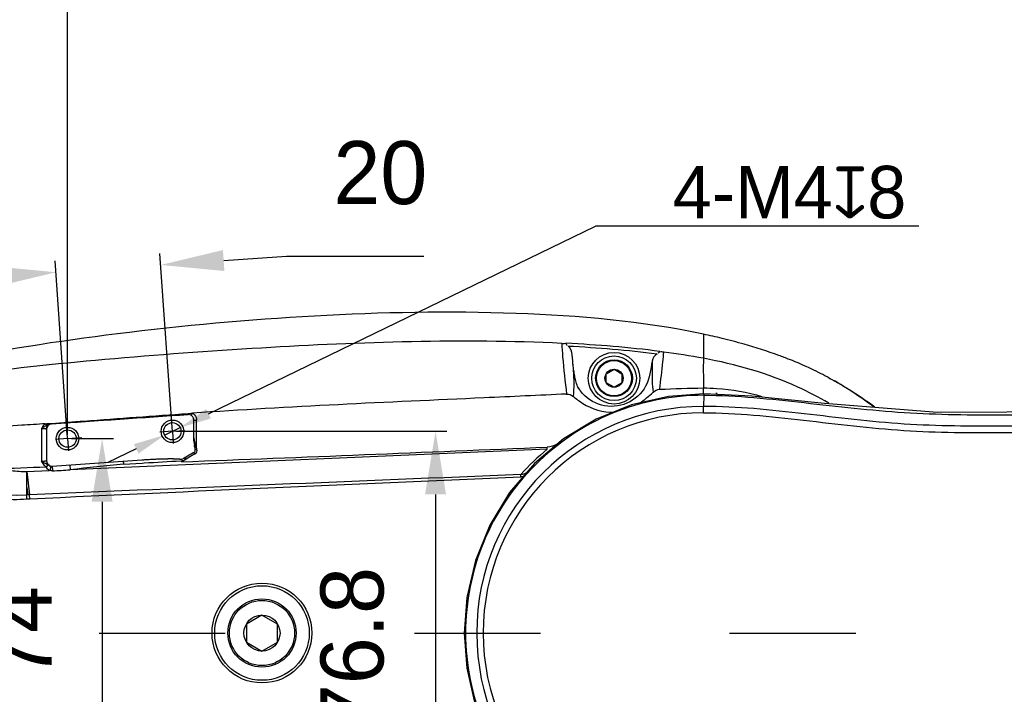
# Model space of a CAD drawing. Header units: millimetres. Extents: x 4086 to 8318, y 123 to 1549.
# Tile 49 of 56: x 6697 to 6790, y 1394 to 1458. Entities that reach past the tile are written whole.
import ezdxf

# ---------------------------------------------------------------- set-up
doc = ezdxf.new("R2010")
doc.units = ezdxf.units.MM
doc.linetypes.add('ACAD_ISO03W100', pattern=[30, 12, -18])
doc.styles.get("Standard").update_dxf_attribs({"font": 'SourceHanSansCN-Normal.ttf'})
doc.dimstyles.get("Standard").update_dxf_attribs({"dimscale": 6, "dimtxt": 5, "dimasz": 3, "dimexe": 0.18, "dimexo": 0.0625, "dimgap": 0.8, "dimtad": 1, "dimtoh": 1, "dimdec": 1, "dimlfac": 2, "dimzin": 0, "dimdsep": 46, "dimtxsty": 'Standard', "dimcen": 0.09, "dimclrd": 256, "dimclre": 256, "dimclrt": 256, "dimadec": 0, "dimazin": 2, "dimtfac": 1, "dimtdec": 1, "dimtofl": 0, "dimtmove": 0, "dimatfit": 3, "dimfxl": 1, "dimtolj": 1, "dimtzin": 0, "dimarcsym": 0})
doc.dimstyles.new('半径标注', dxfattribs={"dimtxt": 7, "dimasz": 3, "dimexe": 1.25, "dimexo": 0.625, "dimtad": 1, "dimtoh": 1, "dimlfac": 4, "dimdsep": 46, "dimtxsty": 'Standard', "dimcen": 2.5, "dimadec": 0, "dimazin": 0, "dimtfac": 1, "dimtmove": 0, "dimatfit": 3, "dimfxl": 1, "dimarcsym": 0})

# ---------------------------------------------------------------- blocks, each defined once
blk = doc.blocks.new('*D1003')
at = {"lineweight": -2}
for p, q in [((6711.301, 1419.335), (6710.145, 1435.874)), ((6716.206, 1435.215), (6722.191, 1435.634)), ((6722.191, 1435.634), (6735.244, 1435.634)), ((6701.326, 1418.637), (6700.169, 1435.176)), ((6694.259, 1433.681), (6688.274, 1433.262))]:
    blk.add_line(p, q, dxfattribs=at)
for points in [[(6716.136, 1436.213), (6716.275, 1434.218), (6710.22, 1434.797)], [(6694.329, 1432.683), (6694.189, 1434.678), (6700.245, 1434.099)]]:
    blk.add_solid(points)
at = {"layer": 'Defpoints', "color": 0}
for p in [(6710.22, 1434.797), (6711.328, 1418.961), (6701.352, 1418.263)]:
    blk.add_point(p, dxfattribs=at)
at = {"insert": (6731.118, 1443.542), "char_height": 30, "attachment_point": 5}
blk.add_mtext('\\A1;\\A1;{\\H0.2x;20}', dxfattribs=at)
blk = doc.blocks.new('*D1008')
at = {"color": 0, "lineweight": -2}
for p, q in [((6714.769, 1420.629), (6751.597, 1438.484)), ((6782.347, 1438.484), (6751.597, 1438.484)), ((6710.585, 1418.601), (6712.07, 1419.321)), ((6707.886, 1417.292), (6705.186, 1415.983))]:
    blk.add_line(p, q, dxfattribs=at)
at = {"color": 0}
for points in [[(6714.551, 1421.079), (6714.988, 1420.179), (6712.07, 1419.321)], [(6708.104, 1416.842), (6707.668, 1417.742), (6710.585, 1418.601)]]:
    blk.add_solid(points, dxfattribs=at)
at = {"layer": 'Defpoints', "color": 0}
for p in [(6710.585, 1418.601), (6712.07, 1419.321)]:
    blk.add_point(p, dxfattribs=at)
at = {"color": 0, "insert": (6770.052, 1441.692), "char_height": 7, "attachment_point": 5}
blk.add_mtext('{\\H0.714286x;4-M4\\Fgdt.shx|c168;x\\fSource Han Sans CN Normal|b0|i0|c134|p34;8}', dxfattribs=at)
blk = doc.blocks.new('*D1009')
at = {"lineweight": -2}
for p, q in [((6865.977, 1429.763), (6835.72, 1429.763)), ((6836.8, 1423.763), (6836.8, 1405.763)), ((6865.977, 1399.763), (6835.72, 1399.763)), ((6836.8, 1399.763), (6836.8, 1382.793)), ((6836.8, 1382.793), (6800.003, 1382.793))]:
    blk.add_line(p, q, dxfattribs=at)
for points in [[(6837.8, 1423.763), (6835.8, 1423.763), (6836.8, 1429.763)], [(6835.8, 1405.763), (6837.8, 1405.763), (6836.8, 1399.763)]]:
    blk.add_solid(points)
at = {"layer": 'Defpoints', "color": 0}
for p in [(6866.352, 1429.763), (6836.8, 1399.763), (6866.352, 1399.763)]:
    blk.add_point(p, dxfattribs=at)
at = {"insert": (6816.001, 1390.94), "char_height": 30, "attachment_point": 5}
blk.add_mtext('\\A1;\\A1;{\\H0.2x;60±0.15}', dxfattribs=at)
blk = doc.blocks.new('*D1013')
at = {"lineweight": -2}
for p in [(6736.573, 1467.376), (6860.718, 1434.714)]:
    blk.add_line(p, (6823.546, 1467.376), dxfattribs=at)
for p, q in [((6866.352, 1429.223), (6866.352, 1430.303)), ((6865.812, 1429.763), (6866.892, 1429.763))]:
    blk.add_line(p, q)
blk.add_solid([(6860.058, 1433.962), (6861.378, 1435.465), (6865.225, 1430.753)])
at = {"layer": 'Defpoints', "color": 0}
for p in [(6865.225, 1430.753), (6867.479, 1428.773)]:
    blk.add_point(p, dxfattribs=at)
at = {"insert": (6777.66, 1477.617), "char_height": 30, "attachment_point": 5}
blk.add_mtext('\\A1;\\A1;{\\H0.2x;%%C6 \\H2.8x;{\\H0.25x;\\S+0.018^ 0;}\\H0.357143x;贯通（定位孔）}', dxfattribs=at)
blk = doc.blocks.new('*D1018')
at = {"lineweight": -2}
for p, q in [((6674.352, 1400.138), (6674.352, 1470.786)), ((6701.352, 1418.638), (6701.352, 1470.786)), ((6680.352, 1469.706), (6695.352, 1469.706))]:
    blk.add_line(p, q, dxfattribs=at)
for points in [[(6680.352, 1470.706), (6680.352, 1468.706), (6674.352, 1469.706)], [(6695.352, 1468.706), (6695.352, 1470.706), (6701.352, 1469.706)]]:
    blk.add_solid(points)
at = {"layer": 'Defpoints', "color": 0}
for p in [(6701.352, 1469.706), (6701.352, 1418.263), (6674.352, 1399.763)]:
    blk.add_point(p, dxfattribs=at)
at = {"insert": (6687.852, 1477.56), "char_height": 30, "attachment_point": 5}
blk.add_mtext('\\A1;\\A1;{\\H0.2x;54}', dxfattribs=at)
blk = doc.blocks.new('*D1019')
at = {"lineweight": -2}
for p, q in [((6701.727, 1418.263), (6705.719, 1418.263)), ((6704.639, 1412.263), (6704.639, 1387.263)), ((6701.727, 1381.263), (6705.719, 1381.263))]:
    blk.add_line(p, q, dxfattribs=at)
for points in [[(6705.639, 1412.263), (6703.639, 1412.263), (6704.639, 1418.263)], [(6703.639, 1387.263), (6705.639, 1387.263), (6704.639, 1381.263)]]:
    blk.add_solid(points)
at = {"layer": 'Defpoints', "color": 0}
for p in [(6701.352, 1418.263), (6701.352, 1381.263), (6704.639, 1381.263)]:
    blk.add_point(p, dxfattribs=at)
at = {"insert": (6696.839, 1399.763), "char_height": 30, "attachment_point": 5, "rotation": 90}
blk.add_mtext('\\A1;\\A1;{\\H0.2x;74}', dxfattribs=at)
blk = doc.blocks.new('*D1022')
at = {"lineweight": -2}
for p, q in [((6711.703, 1418.961), (6737.447, 1418.961)), ((6736.367, 1412.961), (6736.367, 1386.565)), ((6711.703, 1380.565), (6737.447, 1380.565))]:
    blk.add_line(p, q, dxfattribs=at)
for points in [[(6737.367, 1412.961), (6735.367, 1412.961), (6736.367, 1418.961)], [(6735.367, 1386.565), (6737.367, 1386.565), (6736.367, 1380.565)]]:
    blk.add_solid(points)
at = {"layer": 'Defpoints', "color": 0}
for p in [(6711.328, 1418.961), (6711.328, 1380.565), (6736.367, 1380.565)]:
    blk.add_point(p, dxfattribs=at)
at = {"insert": (6728.459, 1398.238), "char_height": 30, "attachment_point": 5, "rotation": 90}
blk.add_mtext('\\A1;\\A1;{\\H0.2x;76.8}', dxfattribs=at)

msp = doc.modelspace()

# ---------------------------------------------------------------- linework, layer by layer
at = {"color": 7, "linetype": 'Continuous'}
for p, q in [((6761.8537, 1428.2044), (6761.8531, 1425.9102)), ((6749.4256, 1425.6592), (6749.384, 1426.2278)), ((6752.6071, 1424.443), (6753.3519, 1424.873)), ((6752.6071, 1423.583), (6752.6071, 1424.443)), ((6753.3519, 1424.873), (6754.0967, 1424.443)), ((6754.0967, 1424.443), (6754.0967, 1423.583)), ((6753.3519, 1423.153), (6752.6071, 1423.583)), ((6754.0967, 1423.583), (6753.3519, 1423.153)), ((6761.8516, 1422.5498), (6761.8519, 1423.0866)), ((6761.8847, 1422.391), (6761.8618, 1421.3336)), ((6763.1019, 1422.4743), (6763.1019, 1422.6086)), ((6712.8172, 1420.5546), (6699.8169, 1419.6456)), ((6712.8334, 1420.6612), (6712.9567, 1420.6697)), ((6712.9567, 1420.6697), (6713.0871, 1420.6786)), ((6713.0871, 1420.6786), (6713.2244, 1420.688)), ((6761.8616, 1420.7228), (6761.8618, 1421.3328)), ((6699.2322, 1419.6804), (6699.3898, 1419.6911)), ((6699.3898, 1419.6911), (6699.7143, 1419.7134)), ((6699.7063, 1419.6752), (6699.8144, 1419.6825)), ((6699.7143, 1419.7131), (6699.8116, 1419.7199)), ((6713.3519, 1418.9242), (6713.3519, 1420.056)), ((6699.3247, 1419.1469), (6699.3246, 1419.1724)), ((6699.3519, 1419.147), (6699.3519, 1416.149)), ((6747.0054, 1417.2466), (6701.5874, 1415.308)), ((6713.4653, 1416.8001), (6713.3815, 1416.9484)), ((6713.6252, 1417.3745), (6713.6137, 1417.4346)), ((6699.8866, 1415.6504), (6708.4222, 1416.2473)), ((6706.6757, 1415.8406), (6708.4399, 1415.9436)), ((6708.4399, 1415.9436), (6708.6535, 1415.9561)), ((6712.1336, 1416.1612), (6712.2619, 1416.1688)), ((6712.191, 1416.0538), (6712.2538, 1416.0919)), ((6712.1913, 1416.0538), (6712.2148, 1416.0945)), ((6712.2148, 1416.0945), (6712.2619, 1416.1688)), ((6712.3611, 1416.1567), (6712.4089, 1416.1854)), ((6697.4841, 1413.6206), (6697.484, 1415.1377)), ((6697.4872, 1415.1378), (6699.6047, 1415.2253)), ((6697.4872, 1415.1378), (6697.7402, 1412.921)), ((6699.6318, 1415.2161), (6699.6047, 1415.2247)), ((6697.4841, 1413.6206), (6697.5709, 1412.9136)), ((6697.4841, 1412.9099), (6697.4841, 1413.6206)), ((6697.7402, 1412.921), (6697.4841, 1412.9099)), ((6697.7594, 1412.5063), (6697.4841, 1412.501)), ((6697.7594, 1412.5084), (6697.7402, 1412.921)), ((6719.8519, 1401.478), (6718.3667, 1400.6205)), ((6721.3372, 1400.6205), (6719.8519, 1401.478)), ((6718.3667, 1400.6205), (6718.3667, 1398.9055)), ((6721.3372, 1398.9055), (6721.3372, 1400.6205)), ((6718.3667, 1398.9055), (6719.8519, 1398.048)), ((6719.8519, 1398.048), (6721.3372, 1398.9055)), ((6739.0843, 1399.763), (6740.2877, 1399.7631))]:
    msp.add_line(p, q, dxfattribs=at)
for p, q in [((6711.3276, 1418.9606), (6711.2414, 1420.1317)), ((6701.3519, 1418.263), (6701.27, 1419.4187)), ((6711.3276, 1418.9606), (6710.1331, 1418.878)), ((6711.3276, 1418.9606), (6712.5023, 1419.049)), ((6711.3276, 1418.9606), (6711.413, 1417.8013)), ((6701.3519, 1418.263), (6700.2005, 1418.1908)), ((6701.3519, 1418.263), (6702.6947, 1418.3611)), ((6701.3519, 1418.263), (6701.4351, 1417.1015)), ((6701.3519, 1418.263), (6701.3519, 1418.263))]:
    msp.add_line(p, q)
at = {"linetype": 'ACAD_ISO03W100'}
msp.add_line((6674.3519, 1399.763), (6939.3519, 1399.763), dxfattribs=at)
at = {"color": 7, "linetype": 'Continuous'}
for points in [[(6749.9886, 1422.9957), (6749.9856, 1423.0018), (6749.9767, 1423.0198), (6749.9615, 1423.0516), (6749.9406, 1423.0972), (6749.916, 1423.1538), (6749.8861, 1423.2275), (6749.8412, 1423.3486), (6749.7913, 1423.5001), (6749.7515, 1423.6356), (6749.7185, 1423.7592), (6749.6882, 1423.8822), (6749.6613, 1424), (6749.6367, 1424.1153), (6749.6131, 1424.2334), (6749.5903, 1424.3553), (6749.5685, 1424.4806), (6749.5477, 1424.609), (6749.5279, 1424.7399), (6749.5093, 1424.8731), (6749.4919, 1425.0083), (6749.4753, 1425.1474), (6749.4595, 1425.292), (6749.4445, 1425.4428), (6749.4304, 1425.6009), (6749.4252, 1425.6646)], [(6761.8876, 1422.5307), (6758.5424, 1422.2889), (6755.0057, 1421.477), (6751.6433, 1420.1137), (6748.5403, 1418.2337), (6745.7751, 1415.8845), (6743.4176, 1413.1251), (6741.5288, 1410.0264), (6740.1561, 1406.6664), (6739.3348, 1403.1312), (6739.0843, 1399.763)], [(6838.3431, 1422.6365), (6803.8816, 1420.8597), (6784.1182, 1420.7523), (6773.3689, 1421.6166), (6766.4711, 1422.3179), (6761.8876, 1422.5307)], [(6713.6531, 1417.2581), (6713.6382, 1417.3157), (6713.6252, 1417.3745)], [(6739.0843, 1399.763), (6739.3314, 1396.4173), (6740.1493, 1392.8812), (6741.5185, 1389.52), (6743.4043, 1386.4194), (6745.7581, 1383.6586), (6748.5204, 1381.3069), (6751.6222, 1379.4231), (6754.9839, 1378.056), (6758.5197, 1377.2406), (6761.8876, 1376.9954)]]:
    msp.add_lwpolyline(points, dxfattribs=at)
for centre, radius in [((6753.3531, 1424.0131), 2.4522), ((6753.3519, 1424.013), 2.125), ((6753.3519, 1424.013), 1.75), ((6753.3519, 1424.013), 1.675), ((6753.3519, 1424.013), 0.86), ((6711.3276, 1418.9606), 1.075), ((6711.3276, 1418.9606), 0.825), ((6701.3519, 1418.263), 1.075), ((6701.3519, 1418.263), 0.825), ((6719.8519, 1399.763), 4.75), ((6719.8519, 1399.763), 4.5), ((6719.8519, 1399.763), 3.25), ((6719.8519, 1399.763), 3.1), ((6719.8519, 1399.763), 1.715)]:
    msp.add_circle(centre, radius, dxfattribs=at)
for centre, radius, start, end in [((6748.706, 1366.2286), 63.3551, 76.37524, 78.023711), ((6750.2766, 1372.6713), 56.7237, 74.18684, 76.38401), ((6747.6971, 1347.2433), 79.9304, 79.798163, 82.534024), ((6756.9551, 1392.7508), 35.5474, 64.664589, 68.358943), ((6757.9707, 1394.9113), 33.1602, 61.408641, 64.653082), ((6758.5957, 1395.1306), 32.6405, 53.140113, 62.187962), ((6758.2136, 1395.4578), 32.5641, 52.450102, 61.323732), ((6761.8576, 1399.757), 22.6339, 89.931363, 179.984451), ((6753.1263, 1425.0465), 3.722, 209.539409, 216.91944), ((6712.8521, 1420.056), 0.4998, 359.997545, 70.547772), ((6761.8587, 1399.7595), 21.5737, 89.991874, 179.990651), ((6761.8587, 1399.7595), 20.9619, 89.99214, 179.990062), ((6699.8517, 1419.147), 0.4998, 94.069629, 180.004606), ((6721.9072, 1418.671), 8.5466, 185.249286, 185.859098), ((6719.7933, 1418.4555), 6.4217, 185.87249, 187.323413), ((6294.0222, 12219.356), 10811.3923, 272.21666952, 272.40127861), ((6735.8713, 1377.134), 45.7273, 119.977337, 120.244237), ((6735.7106, 1377.4092), 45.4086, 119.454844, 119.975197), ((6735.9663, 1376.9293), 45.7819, 119.438058, 119.910835), ((6713.2585, 1417.1661), 0.25, 299.464328, 16.019631), ((6716.4671, 1417.9697), 3.0598, 190.161294, 190.548071), ((6716.1531, 1417.9106), 2.7403, 190.535895, 191.353592), ((6713.2664, 1417.1514), 0.4037, 299.52041, 319.953292), ((6715.8004, 1417.8401), 2.3806, 191.361721, 192.083415), ((6715.5312, 1417.7827), 2.1054, 192.089283, 192.608852), ((6762.0933, 1398.857), 23.7871, 129.367427, 137.766146), ((6703.1006, 1415.6877), 43.9324, 2.033515, 2.308374), ((6698.0197, 1414.0695), 2.2097, 55.216819, 57.196528), ((6699.8517, 1416.149), 0.4998, 203.452476, 274.006476), ((6712.193, 1416.5454), 0.25, 254.236941, 300.982195), ((6734.0344, 1380.1297), 42.0437, 121.030581, 121.201284), ((6703.99, 1441.1209), 26.2875, 288.341022, 288.744285), ((6735.2954, 1378.0685), 44.6298, 120.790262, 120.981537), ((6735.4102, 1377.8388), 44.716, 120.76622, 120.956463), ((6706.0221, 1435.1229), 19.9546, 288.753271, 289.05391), ((6736.8349, 1375.4809), 47.6408, 120.494483, 120.787781), ((6736.3399, 1376.2739), 46.5362, 119.907099, 120.764129), ((6736.7521, 1375.6233), 47.476, 120.2442, 120.495513), ((7325.9517, -12035.1472), 13462.3209, 92.47546598, 92.67456481), ((6761.8576, 1399.7691), 22.6339, 180.015535, 270.068643), ((6761.8586, 1399.7665), 21.5727, 180.009108, 270.008372), ((6761.8586, 1399.7665), 20.9618, 180.009031, 270.008113)]:
    msp.add_arc(centre, radius, start, end, dxfattribs=at)
for points, knots in [([(6761.8526, 1428.2046), (6756.0105, 1429.4471), (6743.6059, 1430.5258), (6724.9527, 1430.1621), (6706.6404, 1428.4958), (6694.7964, 1426.6595), (6689.2209, 1425.4946)], [0, 0, 0, 0, 0.2453234, 0.5083179, 0.7660528, 1, 1, 1, 1]), ([(6748.3843, 1427.332), (6738.8673, 1427.7881), (6724.3299, 1427.2791), (6705.1399, 1425.8891), (6695.4635, 1424.8829), (6690.7754, 1424.1797)], [0, 0, 0, 0, 0.4950067, 0.7537123, 1, 1, 1, 1]), ([(6748.3843, 1427.332), (6748.4216, 1427.3302), (6748.5374, 1427.3319), (6748.6677, 1427.3019), (6748.7383, 1427.3412)], [0, 0, 0, 0, 0.3161448, 1, 1, 1, 1]), ([(6748.3843, 1427.332), (6748.4043, 1426.9084), (6748.4955, 1425.2958), (6748.7129, 1423.6943), (6748.8299, 1422.5096)], [0, 0, 0, 0, 0.2626947, 1, 1, 1, 1]), ([(6770.0647, 1425.7926), (6769.7188, 1425.93), (6768.2948, 1426.4715), (6766.8414, 1426.9342), (6765.7338, 1427.2483)], [0, 0, 0, 0, 0.2443023, 1, 1, 1, 1]), ([(6757.704, 1422.9634), (6757.8044, 1423.834), (6757.9613, 1425.0084), (6758.0591, 1426.1889), (6758.0832, 1426.496)], [0, 0, 0, 0, 0.7399348, 1, 1, 1, 1]), ([(6749.4872, 1422.2792), (6749.5935, 1423.0926), (6749.5504, 1424.2283), (6749.4509, 1425.347), (6749.4265, 1425.6506)], [0, 0, 0, 0, 0.7292685, 1, 1, 1, 1]), ([(6756.9889, 1425.6491), (6756.8329, 1424.8452), (6756.6506, 1423.1616), (6754.6785, 1421.3743), (6752.0928, 1421.1794), (6750.6356, 1422.1654), (6750.1506, 1422.8107)], [0, 0, 0, 0, 0.2526875, 0.5018695, 0.7509364, 1, 1, 1, 1]), ([(6756.9889, 1425.6491), (6756.9824, 1425.3782), (6756.9626, 1424.3911), (6756.97, 1423.3964), (6757.0741, 1422.6867)], [0, 0, 0, 0, 0.274178, 1, 1, 1, 1]), ([(6761.8584, 1425.9092), (6761.8536, 1425.6306), (6761.8421, 1424.6897), (6761.8582, 1423.7488), (6761.8581, 1423.0866)], [0, 0, 0, 0, 0.2962121, 1, 1, 1, 1]), ([(6773.7789, 1421.6555), (6772.8309, 1422.2095), (6769.063, 1424.1547), (6764.9391, 1425.3524), (6761.8531, 1425.9102)], [0, 0, 0, 0, 0.2593408, 1, 1, 1, 1]), ([(6748.83, 1422.5097), (6746.2157, 1422.3804), (6734.344, 1421.8429), (6722.4696, 1421.3182), (6713.2244, 1420.688)], [0, 0, 0, 0, 0.2202532, 1, 1, 1, 1]), ([(6761.8519, 1423.0866), (6762.2756, 1423.0909), (6764.1553, 1423.0377), (6766.0216, 1422.6858), (6767.4218, 1422.2883)], [0, 0, 0, 0, 0.2254567, 1, 1, 1, 1]), ([(6761.8832, 1422.3912), (6765.0795, 1422.3879), (6771.4452, 1421.705), (6780.9555, 1420.5942), (6790.5364, 1420.4757), (6800.1032, 1420.6167), (6809.6748, 1420.8618), (6822.4268, 1421.4701), (6831.9817, 1422.0921), (6838.3525, 1422.4987)], [0, 0, 0, 0, 0.1251933, 0.2501189, 0.3749887, 0.4999808, 0.6249727, 0.749964, 1, 1, 1, 1]), ([(6761.8876, 1422.5308), (6761.8854, 1422.538), (6761.8895, 1422.422), (6761.8852, 1422.4134), (6761.8849, 1422.3658)], [0, 0, 0, 0, 0.135849, 1, 1, 1, 1]), ([(6763.1019, 1422.6086), (6763.0996, 1422.5863), (6763.0948, 1422.5418), (6763.0899, 1422.4972), (6763.0873, 1422.475)], [0, 0, 0, 0, 0.4999883, 1, 1, 1, 1]), ([(6749.4872, 1422.2792), (6749.7701, 1422.0425), (6750.8766, 1421.2072), (6752.3087, 1420.7126), (6753.3308, 1420.7733)], [0, 0, 0, 0, 0.2648694, 1, 1, 1, 1]), ([(6838.3516, 1421.4446), (6831.9782, 1421.0376), (6822.4204, 1420.4171), (6809.6663, 1419.7902), (6800.0933, 1419.5491), (6790.5306, 1419.4223), (6780.9524, 1419.4605), (6771.4461, 1420.6648), (6765.0707, 1421.3309), (6761.8633, 1421.3321)], [0, 0, 0, 0, 0.2500651, 0.3750247, 0.499985, 0.6249608, 0.7496465, 0.8744121, 1, 1, 1, 1]), ([(6699.8116, 1419.7199), (6700.8523, 1419.7916), (6705.1931, 1420.1026), (6709.5324, 1420.4342), (6712.8334, 1420.6612)], [0, 0, 0, 0, 0.2397068, 1, 1, 1, 1]), ([(6712.8275, 1420.5656), (6712.8363, 1420.5699), (6712.8283, 1420.6128), (6712.8337, 1420.6391), (6712.8334, 1420.6612)], [0, 0, 0, 0, 0.3074734, 1, 1, 1, 1]), ([(6713.2245, 1420.6879), (6713.2016, 1420.6419), (6713.2234, 1420.5886), (6713.1156, 1420.541), (6713.1184, 1420.5498)], [0, 0, 0, 0, 0.8474335, 1, 1, 1, 1]), ([(6761.8616, 1420.7228), (6765.0462, 1420.7218), (6771.4093, 1420.0549), (6780.9167, 1418.8519), (6790.522, 1418.8127), (6800.1049, 1418.94), (6809.6885, 1419.1813), (6822.452, 1419.8087), (6832.0156, 1420.4295), (6838.3909, 1420.8366)], [0, 0, 0, 0, 0.1246317, 0.2497389, 0.3748819, 0.4999138, 0.6249525, 0.7499914, 1, 1, 1, 1]), ([(6699.2322, 1419.6802), (6698.4834, 1419.6293), (6695.5624, 1419.4362), (6692.6397, 1419.2659), (6690.4651, 1419.1688)], [0, 0, 0, 0, 0.2563836, 1, 1, 1, 1]), ([(6699.232, 1419.6802), (6699.2071, 1419.6608), (6699.1593, 1419.6199), (6699.1152, 1419.575), (6699.0943, 1419.5519)], [0, 0, 0, 0, 0.5033342, 1, 1, 1, 1]), ([(6699.1753, 1419.4256), (6699.2036, 1419.4456), (6699.2601, 1419.4854), (6699.3183, 1419.5228), (6699.348, 1419.5402)], [0, 0, 0, 0, 0.5022805, 1, 1, 1, 1]), ([(6699.348, 1419.5401), (6699.3314, 1419.5583), (6699.2928, 1419.605), (6699.2546, 1419.6521), (6699.2322, 1419.6803)], [0, 0, 0, 0, 0.4054753, 1, 1, 1, 1]), ([(6699.7896, 1419.671), (6699.7593, 1419.6689), (6699.6974, 1419.6578), (6699.6385, 1419.6358), (6699.6095, 1419.622)], [0, 0, 0, 0, 0.4861494, 1, 1, 1, 1]), ([(6699.7063, 1419.6752), (6699.7083, 1419.6759), (6699.7105, 1419.6832), (6699.7117, 1419.689), (6699.7123, 1419.6934)], [0, 0, 0, 0, 0.3196315, 1, 1, 1, 1]), ([(6699.7063, 1419.6752), (6699.7273, 1419.6753), (6699.7911, 1419.6877), (6699.7622, 1419.6697), (6699.758, 1419.6691)], [0, 0, 0, 0, 0.8330251, 1, 1, 1, 1]), ([(6699.7123, 1419.6934), (6699.7127, 1419.6964), (6699.7135, 1419.703), (6699.714, 1419.7097), (6699.7143, 1419.7133)], [0, 0, 0, 0, 0.4566999, 1, 1, 1, 1]), ([(6713.3565, 1420.0609), (6713.3613, 1420.0323), (6713.4925, 1420.0346), (6713.5625, 1420.0207), (6713.6246, 1420.0212)], [0, 0, 0, 0, 0.3181793, 1, 1, 1, 1]), ([(6698.871, 1419.217), (6698.9771, 1419.2294), (6699.0975, 1419.2317), (6699.3184, 1419.2199), (6699.3246, 1419.1725)], [0, 0, 0, 0, 0.6905252, 1, 1, 1, 1]), ([(6699.361, 1419.3555), (6699.3492, 1419.3256), (6699.3314, 1419.2653), (6699.3246, 1419.2028), (6699.3246, 1419.1724)], [0, 0, 0, 0, 0.5138463, 1, 1, 1, 1]), ([(6713.3965, 1417.889), (6713.3954, 1417.9003), (6713.3925, 1417.9331), (6713.3875, 1417.9925), (6713.3813, 1418.0734), (6713.3745, 1418.174), (6713.3673, 1418.3007), (6713.3601, 1418.4628), (6713.3538, 1418.6744), (6713.3519, 1418.8335), (6713.3519, 1418.9242)], [0, 0, 0, 0, 0.0326813, 0.0953443, 0.1724197, 0.2676777, 0.3872093, 0.5396115, 0.73733, 1, 1, 1, 1]), ([(6713.4553, 1417.4299), (6713.453, 1417.4429), (6713.4463, 1417.4817), (6713.4356, 1417.5507), (6713.4279, 1417.6067), (6713.424, 1417.637)], [0, 0, 0, 0, 0.1900134, 0.5629641, 1, 1, 1, 1]), ([(6713.5673, 1417.5456), (6713.5604, 1417.5645), (6713.5473, 1417.6027), (6713.5352, 1417.6411), (6713.5292, 1417.6604)], [0, 0, 0, 0, 0.4995915, 1, 1, 1, 1]), ([(6713.4988, 1417.2351), (6713.4982, 1417.2371), (6713.4933, 1417.2545), (6713.4857, 1417.2838), (6713.4793, 1417.3113), (6713.4766, 1417.3231)], [0, 0, 0, 0, 0.0683336, 0.5986659, 1, 1, 1, 1]), ([(6713.6136, 1417.4342), (6713.5901, 1417.4298), (6713.5467, 1417.424), (6713.503, 1417.4208), (6713.4832, 1417.4211)], [0, 0, 0, 0, 0.546561, 1, 1, 1, 1]), ([(6713.6531, 1417.2581), (6713.6196, 1417.2485), (6713.5813, 1417.2501), (6713.5036, 1417.2184), (6713.4988, 1417.2351)], [0, 0, 0, 0, 0.666553, 1, 1, 1, 1]), ([(6713.6137, 1417.4339), (6713.605, 1417.452), (6713.5887, 1417.489), (6713.5742, 1417.5266), (6713.5673, 1417.5456)], [0, 0, 0, 0, 0.4988714, 1, 1, 1, 1]), ([(6713.6679, 1417.1476), (6713.668, 1417.1663), (6713.6658, 1417.2037), (6713.6582, 1417.2403), (6713.6531, 1417.2581)], [0, 0, 0, 0, 0.50352, 1, 1, 1, 1]), ([(6697.4841, 1412.501), (6695.7577, 1412.3654), (6692.2732, 1412.6986), (6687.1829, 1413.7178), (6682.1438, 1415.0074), (6678.7218, 1415.5971), (6677.0005, 1415.7957)], [0, 0, 0, 0, 0.2498769, 0.4998568, 0.7499786, 1, 1, 1, 1]), ([(6677.047, 1416.2896), (6678.7841, 1416.1174), (6685.5621, 1414.8426), (6692.3298, 1412.6826), (6697.4841, 1412.9098)], [0, 0, 0, 0, 0.2527989, 1, 1, 1, 1]), ([(6698.8832, 1416.1068), (6698.9893, 1416.1205), (6699.1056, 1416.0996), (6699.3205, 1416.1739), (6699.3362, 1416.1322)], [0, 0, 0, 0, 0.7060353, 1, 1, 1, 1]), ([(6699.2803, 1415.8844), (6699.3088, 1415.8646), (6699.3652, 1415.8235), (6699.422, 1415.7828), (6699.4511, 1415.7633)], [0, 0, 0, 0, 0.4973061, 1, 1, 1, 1]), ([(6699.4511, 1415.7633), (6699.4483, 1415.7509), (6699.4076, 1415.6765), (6699.3586, 1415.6093), (6699.3131, 1415.555)], [0, 0, 0, 0, 0.1515589, 1, 1, 1, 1]), ([(6699.4991, 1415.7633), (6699.519, 1415.7564), (6699.5664, 1415.7503), (6699.6127, 1415.7604), (6699.637, 1415.7685)], [0, 0, 0, 0, 0.4511167, 1, 1, 1, 1]), ([(6701.5494, 1415.7552), (6701.564, 1415.7495), (6701.554, 1415.6743), (6701.5879, 1415.5465), (6701.588, 1415.4021), (6701.5874, 1415.308)], [0, 0, 0, 0, 0.104509, 0.3719479, 1, 1, 1, 1]), ([(6706.6382, 1416.1192), (6706.6584, 1416.1132), (6706.6496, 1416.0122), (6706.6666, 1415.9553), (6706.6666, 1415.9034)], [0, 0, 0, 0, 0.2883366, 1, 1, 1, 1]), ([(6708.4222, 1416.2473), (6708.5469, 1416.256), (6708.7788, 1416.2714), (6709.1035, 1416.2908), (6709.3839, 1416.306), (6709.6273, 1416.318), (6709.8393, 1416.3275), (6710.0245, 1416.3349), (6710.1868, 1416.3408), (6710.3296, 1416.3454), (6710.4554, 1416.349), (6710.5666, 1416.3519), (6710.6651, 1416.3541), (6710.7525, 1416.3558), (6710.8369, 1416.3572), (6710.9419, 1416.3586), (6711.063, 1416.3596), (6711.1902, 1416.3599), (6711.2981, 1416.3594), (6711.3904, 1416.3585), (6711.4696, 1416.3572), (6711.5381, 1416.3557), (6711.5975, 1416.354), (6711.6495, 1416.3522), (6711.6952, 1416.3503), (6711.7356, 1416.3485), (6711.7701, 1416.3467), (6711.7911, 1416.3454), (6711.8003, 1416.3449)], [0, 0, 0, 0, 0.1109664, 0.2062194, 0.2886147, 0.3601197, 0.4224154, 0.4768623, 0.5245958, 0.5665667, 0.6035712, 0.6362759, 0.6652493, 0.6909711, 0.7138508, 0.7401298, 0.7841479, 0.8213385, 0.8529498, 0.87997, 0.9031934, 0.9232643, 0.9407104, 0.9559644, 0.9693864, 0.9812762, 0.9918875, 1, 1, 1, 1]), ([(6711.8003, 1416.3449), (6711.8019, 1416.3448), (6711.8132, 1416.3441), (6711.8335, 1416.3428), (6711.8664, 1416.3405), (6711.9043, 1416.3375), (6711.9463, 1416.3337), (6711.9855, 1416.3294), (6712.02, 1416.325), (6712.05, 1416.3206), (6712.0785, 1416.3156), (6712.1031, 1416.3105), (6712.119, 1416.3066), (6712.1251, 1416.3048)], [0, 0, 0, 0, 0.0148003, 0.1042087, 0.1861628, 0.3164591, 0.452175, 0.5721353, 0.6777181, 0.7701013, 0.8503336, 0.9422814, 1, 1, 1, 1]), ([(6694.466, 1415.3654), (6694.9701, 1415.314), (6695.9755, 1415.2334), (6696.9841, 1415.1214), (6697.4872, 1415.1379)], [0, 0, 0, 0, 0.5016484, 1, 1, 1, 1]), ([(6699.3131, 1415.555), (6699.2861, 1415.5762), (6699.2347, 1415.6221), (6699.1883, 1415.673), (6699.1661, 1415.6993)], [0, 0, 0, 0, 0.499356, 1, 1, 1, 1]), ([(6699.6741, 1415.6592), (6699.6948, 1415.6512), (6699.7343, 1415.613), (6699.7429, 1415.5611), (6699.7438, 1415.5331)], [0, 0, 0, 0, 0.4420211, 1, 1, 1, 1]), ([(6699.6741, 1415.6592), (6699.6916, 1415.6515), (6699.7193, 1415.6031), (6699.7249, 1415.5543), (6699.7241, 1415.5237)], [0, 0, 0, 0, 0.3847009, 1, 1, 1, 1]), ([(6699.8732, 1415.6361), (6699.8813, 1415.6318), (6699.8758, 1415.5806), (6699.8874, 1415.5482), (6699.8904, 1415.5175)], [0, 0, 0, 0, 0.2288473, 1, 1, 1, 1]), ([(6699.8904, 1415.5175), (6699.8995, 1415.4253), (6699.9074, 1415.3148), (6699.911, 1415.2041), (6699.9112, 1415.1861)], [0, 0, 0, 0, 0.8370317, 1, 1, 1, 1]), ([(6697.4841, 1412.4986), (6697.4834, 1412.5718), (6697.5091, 1412.6234), (6697.4556, 1412.8526), (6697.4851, 1412.8299)], [0, 0, 0, 0, 0.6629998, 1, 1, 1, 1])]:
    msp.add_open_spline(points, degree=3, knots=knots, dxfattribs=at)
for points in [[(6748.7849, 1427.3383), (6748.714, 1427.3318), (6748.8353, 1427.1893), (6748.8992, 1427.1578)], [(6757.7252, 1426.5662), (6754.7584, 1426.9468), (6751.7723, 1427.1865), (6748.785, 1427.3386)], [(6749.384, 1426.2278), (6749.3624, 1426.5411), (6749.2143, 1426.8699), (6748.98, 1427.0791)], [(6748.98, 1427.0791), (6751.8095, 1426.9309), (6754.6374, 1426.7029), (6757.4487, 1426.3498)], [(6757.4487, 1426.3498), (6757.2146, 1426.1973), (6757.042, 1425.9234), (6756.9889, 1425.6491)], [(6757.7253, 1426.5663), (6757.7964, 1426.5473), (6757.624, 1426.4582), (6757.5647, 1426.4146)], [(6758.083, 1426.496), (6757.9996, 1426.507), (6757.7644, 1426.5072), (6757.8365, 1426.5505)], [(6748.8293, 1422.5097), (6749.0614, 1422.5212), (6749.309, 1422.4283), (6749.4872, 1422.2792)], [(6755.7874, 1421.6442), (6756.2498, 1421.9457), (6756.6777, 1422.3026), (6757.0741, 1422.6867)], [(6757.0741, 1422.6867), (6757.2387, 1422.8462), (6757.4747, 1422.9531), (6757.7036, 1422.9634)], [(6757.7036, 1422.9634), (6759.0862, 1423.0252), (6760.4697, 1423.073), (6761.8536, 1423.0865)], [(6699.8144, 1419.6825), (6704.1521, 1419.9762), (6708.4899, 1420.2698), (6712.8275, 1420.5656)], [(6713.0186, 1420.5273), (6712.9541, 1420.55), (6712.8848, 1420.5594), (6712.8172, 1420.5546)], [(6713.2245, 1420.6879), (6713.3048, 1420.6462), (6713.3782, 1420.5882), (6713.438, 1420.5203)], [(6713.438, 1420.5203), (6713.5553, 1420.3869), (6713.6246, 1420.1988), (6713.6246, 1420.0212)], [(6699.0943, 1419.5519), (6699.0041, 1419.4525), (6698.9324, 1419.3363), (6698.871, 1419.2171)], [(6699.348, 1419.5402), (6699.4441, 1419.6039), (6699.5712, 1419.6873), (6699.678, 1419.6439)], [(6699.6095, 1419.622), (6699.4999, 1419.5697), (6699.4055, 1419.4685), (6699.361, 1419.3555)], [(6713.6137, 1417.4346), (6713.6169, 1418.2968), (6713.6205, 1419.159), (6713.6246, 1420.0212)], [(6698.871, 1419.217), (6698.9744, 1419.2837), (6699.0748, 1419.3548), (6699.1753, 1419.4256)], [(6698.871, 1419.2171), (6698.8758, 1418.1803), (6698.8798, 1417.1436), (6698.8832, 1416.1069)], [(6713.5292, 1417.6604), (6713.4043, 1418.0669), (6713.3522, 1418.4985), (6713.3519, 1418.9238)], [(6747.9827, 1417.7548), (6747.6697, 1417.6144), (6747.3402, 1417.4716), (6746.9974, 1417.4572)], [(6713.5755, 1416.8917), (6713.6338, 1416.9611), (6713.6673, 1417.0569), (6713.6679, 1417.1476)], [(6699.1661, 1415.6993), (6699.0594, 1415.8256), (6698.9749, 1415.9693), (6698.8832, 1416.1068)], [(6698.8832, 1416.1068), (6698.9974, 1416.0529), (6699.1106, 1415.9953), (6699.2168, 1415.9269)], [(6699.3519, 1416.149), (6699.3519, 1416.0813), (6699.3661, 1416.0128), (6699.3932, 1415.9501)], [(6699.6741, 1415.6592), (6699.5954, 1415.6824), (6699.5198, 1415.7185), (6699.4511, 1415.7633)], [(6706.6757, 1415.8406), (6704.9795, 1415.6636), (6703.2842, 1415.4788), (6701.5874, 1415.308)], [(6708.6535, 1415.9561), (6709.8136, 1416.024), (6710.9736, 1416.0923), (6712.1336, 1416.1612)], [(6712.5363, 1416.2616), (6712.5519, 1416.356), (6712.5663, 1416.4771), (6712.6488, 1416.5257)], [(6699.3132, 1415.5548), (6697.6972, 1415.4919), (6696.0811, 1415.4289), (6694.465, 1415.3656)], [(6744.4812, 1414.8456), (6728.9005, 1414.2113), (6713.3201, 1413.5721), (6697.7402, 1412.9212)], [(6699.6047, 1415.2247), (6699.492, 1415.3043), (6699.3879, 1415.4163), (6699.3456, 1415.5476)], [(6699.7241, 1415.5237), (6699.7213, 1415.4164), (6699.6826, 1415.2985), (6699.6047, 1415.2247)], [(6699.7438, 1415.5331), (6699.7472, 1415.4211), (6699.7099, 1415.2965), (6699.6318, 1415.2161)], [(6699.9112, 1415.1861), (6699.8178, 1415.1795), (6699.7216, 1415.1895), (6699.6318, 1415.2162)], [(6699.9112, 1415.1861), (6700.4698, 1415.2279), (6701.0287, 1415.2661), (6701.5874, 1415.308)], [(6744.4812, 1414.8457), (6744.6789, 1414.8811), (6744.8699, 1414.9522), (6745.0539, 1415.0325)], [(6744.4926, 1414.6121), (6744.489, 1414.69), (6744.4848, 1414.7678), (6744.4812, 1414.8457)], [(6744.7071, 1414.6341), (6744.636, 1414.6233), (6744.5643, 1414.6159), (6744.4925, 1414.613)]]:
    msp.add_open_spline(points, degree=3, dxfattribs=at)

# ---------------------------------------------------------------- dimensions: what is measured, and where the dimension line sits
for p1, p2, text, dimstyle, override, picture, middle in [((6867.4787, 1428.7729), (6865.2251, 1430.7532), '\\A1;{\\H0.2x;%%C6 \\H2.8x;{\\H0.25x;\\S+0.018^ 0;}\\H0.357143x;贯通（定位孔）}', 'Standard', {"dimasz": 1, "dimtxsty": 'Standard'}, '*D1013', (6777.6597, 1467.3757)), ((6710.5852, 1418.6007), (6712.0699, 1419.3205), '{\\H0.714286x;4-M4\\Fgdt.shx|c168;x\\fSource Han Sans CN Normal|b0|i0|c134|p34;8}', '半径标注', {"dimtxsty": 'Standard'}, '*D1008', (6770.0517, 1438.4837))]:
    dim = msp.add_diameter_dim_2p(p1=p1, p2=p2, text=text, dimstyle=dimstyle, override=override)
    dim.commit()
    dim.dimension.update_dxf_attribs({"geometry": picture, "text_midpoint": middle, "dimtype": 163})
dim = msp.add_linear_dim(base=(6701.3519, 1469.7059), p1=(6674.3519, 1399.763), p2=(6701.3519, 1418.263), text='\\A1;{\\H0.2x;54}', dimstyle='Standard', override={"dimasz": 1, "dimtxsty": 'Standard'})
dim.commit()
dim.dimension.update_dxf_attribs({"geometry": '*D1018', "text_midpoint": (6687.8519, 1469.7059), "dimtype": 160})
for base, p1, p2, angle, text, override, picture, middle, dimtype in [((6710.2202, 1434.7966), (6701.3519, 1418.263), (6711.3276, 1418.9606), 4, '\\A1;{\\H0.2x;20}', {"dimasz": 1, "dimtad": 3, "dimtxsty": 'Standard', "dimtmove": 0}, '*D1003', (6731.1177, 1435.6337), 161), ((6736.3672, 1380.5655), (6711.3276, 1418.9606), (6711.3276, 1380.5655), 90, '\\A1;{\\H0.2x;<>}', {"dimasz": 1, "dimtxsty": 'Standard'}, '*D1022', (6736.3672, 1398.2385), 160), ((6836.8, 1399.763), (6866.3519, 1429.763), (6866.3519, 1399.763), 90, '\\A1;{\\H0.2x;60±0.15}', {"dimasz": 1, "dimgap": 0.8, "dimtad": 3, "dimtxsty": 'Standard', "dimse2": 0, "dimsd1": 0, "dimtol": 1, "dimlim": 0, "dimtp": 0.01, "dimtm": 1e-09, "dimtmove": 0, "dimfxlon": 0}, '*D1009', (6816.0014, 1382.7934), 160), ((6704.6387, 1381.263), (6701.3519, 1418.263), (6701.3519, 1381.263), 90, '\\A1;{\\H0.2x;74}', {"dimasz": 1, "dimtxsty": 'Standard'}, '*D1019', (6704.6387, 1399.763), 160)]:
    dim = msp.add_linear_dim(base=base, p1=p1, p2=p2, angle=angle, text=text, dimstyle='Standard', override=override)
    dim.commit()
    dim.dimension.update_dxf_attribs({"geometry": picture, "text_midpoint": middle, "dimtype": dimtype})

doc.saveas('drawing.dxf')
